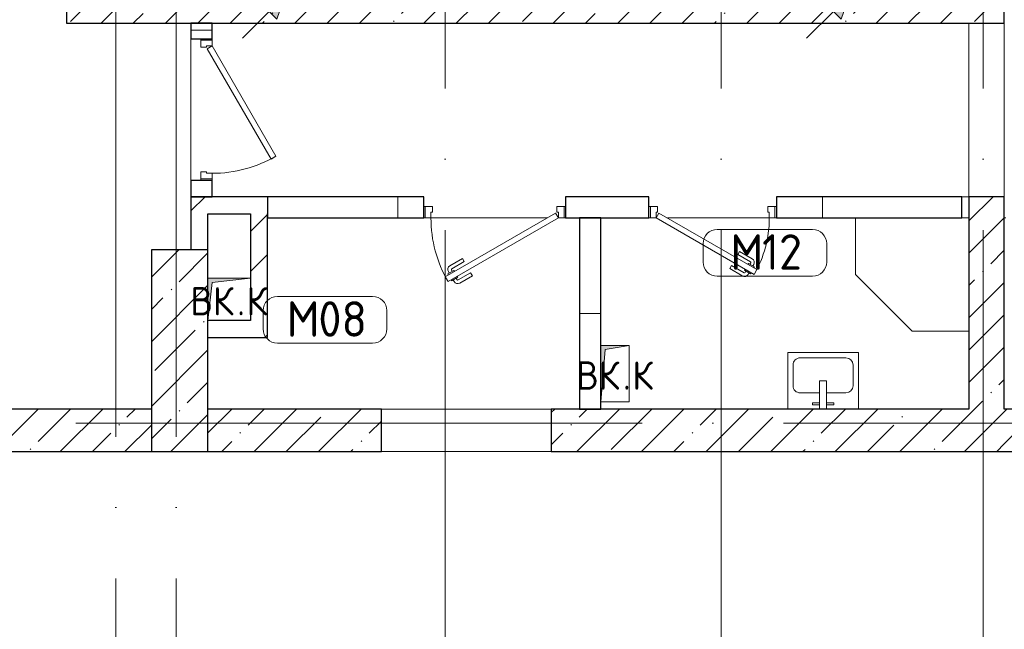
# Model space of a CAD drawing. Header units: millimetres. Extents: x -30540 to 175469, y -11730 to 122288.
# Tile 7 of 119: x -1670 to 5285, y 34770 to 39075. Entities that reach past the tile are written whole.
import ezdxf

# ---------------------------------------------------------------- set-up
doc = ezdxf.new("R2010")
doc.units = ezdxf.units.MM
doc.linetypes.add('ADSK_Линия сетки', pattern=[5000, 4000, -500, 0, -500])
for name, color, linetype, lineweight in [('A-____-NOTE-TEXT', 7, 'Continuous', 18), ('A-AREA-____-IDEN', 7, 'Continuous', 9), ('A-DOOR-____-MCUT', 7, 'Continuous', 9), ('A-DOOR-____-OTLN', 7, 'Continuous', 18), ('A-DOOR-FRAM-MCUT', 7, 'Continuous', 9), ('A-DOOR-OPNG-OTLN', 7, 'Continuous', 18), ('A-FLOR-____-OTLN', 7, 'Continuous', 18), ('A-WALL-____-MCUT', 7, 'Continuous', 40), ('A-WALL-____-PATT', 7, 'Continuous', 40), ('I-WALL-____-MCUT', 7, 'Continuous', 40), ('I-WALL-____-OTLN', 7, 'Continuous', 18), ('M-EQPM-____-OTLN', 7, 'Continuous', 18), ('P-SANR-FIXT-OTLN', 7, 'Continuous', 18), ('S-COLS-____-MCUT', 7, 'Continuous', 40), ('S-COLS-____-OTLN', 7, 'Continuous', 18), ('S-GRID-____-OTLN', 7, 'Continuous', 9)]:
    doc.layers.add(name, color=color, linetype=linetype, lineweight=lineweight)
doc.styles.add('GOST Common', font='GOST_Common.ttf', dxfattribs={"height": 200})
doc.styles.add('GOST Common_3', font='GOST_Common.ttf', dxfattribs={"height": 250})
pattern_1 = [(0, (0, 0), (0, 1000), []), (90, (0, 0), (-1000, 6e-14), [])]
pattern_2 = [(45, (0, 0), (-228.0985, 228.0985), []), (45, (228.1, 0), (-228.0985, 228.0985), [403.225, -80.645, 6.706, -73.939])]
pattern_3 = [(45, (0, 0), (-424.264, 424.264), []), (45, (0, 282.8), (-424.264, 424.264), [])]

# ---------------------------------------------------------------- blocks, each defined once
blk = doc.blocks.new('АР_Дверь однопольная - 900х2100h_800__Глухая_1 эт_Су-4642766-01 ЭО')
at = {"layer": 'A-DOOR-____-MCUT', "color": 254, "lineweight": 15, "true_color": 0xcccccc}
for p, q in [((-292.8, 475), (-312.8, 440.4)), ((-312.8, 440.4), (380, 40.4)), ((400, 75), (-292.8, 475)), ((380, 40.4), (400, 75))]:
    blk.add_line(p, q, dxfattribs=at)
at = {"layer": 'A-DOOR-____-OTLN', "color": 254, "lineweight": 5, "true_color": 0xcccccc}
for p, q in [((-291.2, 427.9), (-295.2, 420.9)), ((-295.2, 420.9), (-251.9, 395.9)), ((-271.2, 462.5), (-267.2, 469.4)), ((-267.2, 469.4), (-223.9, 444.4)), ((-256.3, 463.2), (-250.3, 473.6)), ((-234.7, 450.7), (-228.7, 461.1)), ((-223.9, 444.4), (-227.9, 437.5)), ((-133.1, 411.7), (-221.9, 462.9)), ((-120.6, 433.3), (-209.4, 484.6)), ((-133.1, 411.7), (-120.6, 433.3)), ((-284.3, 414.7), (-290.3, 404.3)), ((-190.6, 312.1), (-279.4, 363.3)), ((-262.7, 402.2), (-268.7, 391.8)), ((-178.1, 333.7), (-266.9, 385)), ((-251.9, 395.9), (-247.9, 402.9)), ((-178.1, 333.7), (-190.6, 312.1))]:
    blk.add_line(p, q, dxfattribs=at)
for centre, radius, start, end in [((-224.4, 458.6), 30, 60, 150), ((-224.4, 458.6), 4.99, 60, 150), ((-264.4, 389.3), 30, 150, 240), ((-264.4, 389.3), 4.99, 150, 240)]:
    blk.add_arc(centre, radius, start, end, dxfattribs=at)
at = {"layer": 'A-DOOR-____-OTLN', "color": 254, "lineweight": 13, "true_color": 0xcccccc}
blk.add_arc((400, 75), 800, 150, 180, dxfattribs=at)
at = {"layer": 'A-DOOR-FRAM-MCUT', "color": 254, "lineweight": 15, "true_color": 0xcccccc}
for p, q in [((-440, 75), (-450, 75)), ((-400, 75), (-440, 75)), ((-440, 75), (-440, -5)), ((-400, 35), (-400, 75)), ((440, 75), (400, 75)), ((400, 75), (400, 35)), ((440, -5), (440, 75)), ((440, 75), (450, 75)), ((-390, 35), (-400, 35)), ((-390, -5), (-390, 35)), ((400, 35), (390, 35)), ((390, 35), (390, -5)), ((-440, -5), (-450, -5)), ((-440, -5), (-390, -5)), ((390, -5), (440, -5)), ((440, -5), (450, -5))]:
    blk.add_line(p, q, dxfattribs=at)
blk = doc.blocks.new('АР_Дверь однопольная - 1000х2100h_900__Глухая_1 эт-4647087-01 ЭО')
at = {"layer": 'A-DOOR-____-MCUT', "color": 254, "lineweight": 15, "true_color": 0xcccccc}
for p, q in [((329.4, 525), (-450, 75)), ((-430, 40.4), (349.4, 490.4)), ((349.4, 490.4), (329.4, 525)), ((-450, 75), (-430, 40.4))]:
    blk.add_line(p, q, dxfattribs=at)
at = {"layer": 'A-DOOR-____-OTLN', "color": 254, "lineweight": 5, "true_color": 0xcccccc}
for p, q in [((157.2, 483.3), (246, 534.6)), ((169.7, 461.7), (258.5, 512.9)), ((303.8, 519.4), (260.5, 494.4)), ((260.5, 494.4), (264.5, 487.5)), ((271.3, 500.7), (265.3, 511.1)), ((292.9, 513.2), (286.9, 523.6)), ((307.8, 512.5), (303.8, 519.4)), ((169.7, 461.7), (157.2, 483.3)), ((214.7, 383.7), (303.5, 435)), ((288.5, 445.9), (284.5, 452.9)), ((331.8, 470.9), (288.5, 445.9)), ((299.3, 452.2), (305.3, 441.8)), ((320.9, 464.7), (327, 454.3)), ((327.8, 477.9), (331.8, 470.9)), ((214.7, 383.7), (227.2, 362.1)), ((227.2, 362.1), (316, 413.3))]:
    blk.add_line(p, q, dxfattribs=at)
for centre, radius, start, end in [((261, 508.6), 30, 30, 120), ((261, 508.6), 4.99, 30, 120), ((301, 439.3), 4.99, 300, 30), ((301, 439.3), 30, 300, 30)]:
    blk.add_arc(centre, radius, start, end, dxfattribs=at)
at = {"layer": 'A-DOOR-____-OTLN', "color": 254, "lineweight": 13, "true_color": 0xcccccc}
blk.add_arc((-450, 75), 900, 360, 30, dxfattribs=at)
at = {"layer": 'A-DOOR-FRAM-MCUT', "color": 254, "lineweight": 15, "true_color": 0xcccccc}
for p, q in [((-490, 75), (-500, 75)), ((-450, 75), (-490, 75)), ((-490, 75), (-490, -5)), ((-450, 35), (-450, 75)), ((490, 75), (450, 75)), ((450, 75), (450, 35)), ((490, -5), (490, 75)), ((490, 75), (500, 75)), ((-440, 35), (-450, 35)), ((-440, -5), (-440, 35)), ((450, 35), (440, 35)), ((440, 35), (440, -5)), ((-490, -5), (-500, -5)), ((-490, -5), (-440, -5)), ((440, -5), (490, -5)), ((490, -5), (500, -5))]:
    blk.add_line(p, q, dxfattribs=at)
blk = doc.blocks.new('АР_Дверь однопольная - 1000х2100h_900__Глухая_1 эт-4640983-01 ЭО')
at = {"layer": 'A-DOOR-____-MCUT', "color": 254, "lineweight": 15, "true_color": 0xcccccc}
for p, q in [((329.4, 525), (-450, 75)), ((-430, 40.4), (349.4, 490.4)), ((349.4, 490.4), (329.4, 525)), ((-450, 75), (-430, 40.4))]:
    blk.add_line(p, q, dxfattribs=at)
at = {"layer": 'A-DOOR-____-OTLN', "color": 254, "lineweight": 13, "true_color": 0xcccccc}
blk.add_arc((-450, 75), 900, 360, 30, dxfattribs=at)
at = {"layer": 'A-DOOR-FRAM-MCUT', "color": 254, "lineweight": 15, "true_color": 0xcccccc}
for p, q in [((-490, 75), (-500, 75)), ((-450, 75), (-490, 75)), ((-490, 75), (-490, -5)), ((-450, 35), (-450, 75)), ((490, 75), (450, 75)), ((450, 75), (450, 35)), ((490, -5), (490, 75)), ((490, 75), (500, 75)), ((-440, 35), (-450, 35)), ((-440, -5), (-440, 35)), ((450, 35), (440, 35)), ((440, 35), (440, -5)), ((-490, -5), (-500, -5)), ((-490, -5), (-440, -5)), ((440, -5), (490, -5)), ((490, -5), (500, -5))]:
    blk.add_line(p, q, dxfattribs=at)
blk = doc.blocks.new('КР_Колонна_ЖБ_Прямоугольная - 400x1425h_B40-2411712-01 ЭО')
at = {"layer": 'S-COLS-____-OTLN', "lineweight": 5, "true_color": 0xcccccc}
h = blk.add_hatch(dxfattribs=at)
h.set_pattern_fill('FP_23', color=254, style=0, pattern_type=2)
h.set_pattern_definition([(225, (-539.7, 36737.5), (228.0985, -228.0985), []), (225, (-767.8, 36737.5), (228.0985, -228.0985), [403.225, -80.645, 6.706, -73.939])])
h.paths.add_polyline_path([(-200, 712.5), (-200, -712.5), (200, -712.5), (200, 712.5)])
at = {"layer": 'S-COLS-____-MCUT', "color": 254, "lineweight": 30, "true_color": 0xcccccc}
for p, q in [((200, 712.5), (-200, 712.5)), ((-200, 712.5), (-200, -712.5)), ((200, -712.5), (200, 712.5)), ((-200, -712.5), (200, -712.5))]:
    blk.add_line(p, q, dxfattribs=at)
blk = doc.blocks.new('КР-Проем - Настраиваемый-4368698-01 ЭО')
at = {"layer": 'A-DOOR-OPNG-OTLN', "color": 254, "lineweight": 13, "true_color": 0xcccccc}
for p, q in [((-600, 150), (600, 150)), ((-600, -150), (600, -150))]:
    blk.add_line(p, q, dxfattribs=at)
blk = doc.blocks.new('КР-Проем - Настраиваемый-4165350-01 ЭО')
at = {"layer": 'A-DOOR-OPNG-OTLN', "color": 254, "lineweight": 13, "true_color": 0xcccccc}
for p, q in [((-612.5, 125), (612.5, 125)), ((-612.5, -125), (612.5, -125))]:
    blk.add_line(p, q, dxfattribs=at)
blk = doc.blocks.new('АР_Канал вертикальный прямоугольный - ВК_К-5078169-01 ЭО')
at = {"layer": 'M-EQPM-____-OTLN', "lineweight": 13, "true_color": 0xe2e2e2}
blk.add_hatch(color=254, dxfattribs=at).paths.add_polyline_path([(-100, -200), (-70, 170), (100, 200), (-100, 200)])
at = {"layer": 'M-EQPM-____-OTLN', "color": 253, "lineweight": 13, "true_color": 0xaaaaaa}
for p, q in [((100, 200), (-100, 200)), ((-100, 200), (-100, -200)), ((100, 200), (-100, 200)), ((-100, 200), (-100, -200)), ((-100, -200), (-100, 200)), ((-100, 200), (100, 200)), ((-100, -200), (-70, 170)), ((-100, -200), (-70, 170)), ((-70, 170), (100, 200)), ((-70, 170), (100, 200)), ((100, -200), (100, 200)), ((100, 200), (100, -200)), ((-100, -200), (100, -200)), ((100, -200), (-100, -200))]:
    blk.add_line(p, q, dxfattribs=at)
blk = doc.blocks.new('АР_Канал вертикальный прямоугольный - ВК_К-7548682-01 ЭО')
at = {"layer": 'M-EQPM-____-OTLN', "lineweight": 13, "true_color": 0xe2e2e2}
blk.add_hatch(color=254, dxfattribs=at).paths.add_polyline_path([(-150, -150), (-120, 120), (150, 150), (-150, 150)])
at = {"layer": 'M-EQPM-____-OTLN', "color": 253, "lineweight": 13, "true_color": 0xaaaaaa}
for p, q in [((150, 150), (-150, 150)), ((-150, 150), (-150, -150)), ((150, 150), (-150, 150)), ((-150, 150), (-150, -150)), ((-150, -150), (-150, 150)), ((-150, 150), (150, 150)), ((-120, 120), (150, 150)), ((-120, 120), (150, 150)), ((150, -150), (150, 150)), ((150, 150), (150, -150)), ((-150, -150), (-120, 120)), ((-150, -150), (-120, 120)), ((-150, -150), (150, -150)), ((150, -150), (-150, -150))]:
    blk.add_line(p, q, dxfattribs=at)
blk = doc.blocks.new('A-PLU-Shower_Corner_2D - 800x800-2357854-01 ЭО')
at = {"layer": 'P-SANR-FIXT-OTLN', "color": 253, "lineweight": 13, "true_color": 0xaaaaaa}
for p, q in [((-400, 800), (-800, 400)), ((-400, 800), (-800, 400)), ((0, 800), (-400, 800)), ((-400, 800), (0, 800)), ((0, 0), (0, 800)), ((0, 800), (0, 0)), ((-800, 400), (-800, 0)), ((-800, 0), (-800, 400)), ((0, 0), (-800, 0)), ((-800, 0), (0, 0))]:
    blk.add_line(p, q, dxfattribs=at)
blk = doc.blocks.new('A-PLU-Sink-2D - 400 x 500mm-893882-01 ЭО')
at = {"layer": 'P-SANR-FIXT-OTLN', "color": 253, "lineweight": 13, "true_color": 0xaaaaaa}
for p, q in [((265.7, 202.3), (-234.3, 202.3)), ((-234.3, 202.3), (-234.3, -197.7)), ((-234.3, -197.7), (-234.3, 202.3)), ((-234.3, 202.3), (265.7, 202.3)), ((-59.3, 172.3), (-59.3, 157.3)), ((-9.3, 172.3), (-59.3, 172.3)), ((-59.3, 157.3), (-9.3, 157.3)), ((-9.3, 2.3), (-9.3, 202.3)), ((40.7, 202.3), (40.7, 2.3)), ((40.7, 172.3), (90.7, 172.3)), ((90.7, 157.3), (40.7, 157.3)), ((90.7, 172.3), (90.7, 157.3)), ((265.7, -197.7), (265.7, 202.3)), ((265.7, 202.3), (265.7, -197.7)), ((-9.3, 88), (-145.4, 88)), ((176.8, 88), (40.7, 88)), ((-196.2, 37.2), (-196.2, -108.8)), ((40.7, 2.3), (-9.3, 2.3)), ((227.6, -108.8), (227.6, 37.2)), ((-234.3, -197.7), (265.7, -197.7)), ((265.7, -197.7), (-234.3, -197.7)), ((-145.4, -159.6), (176.8, -159.6))]:
    blk.add_line(p, q, dxfattribs=at)
for centre, start, end in [((-145.4, 37.2), 90, 180), ((176.8, 37.2), 360, 90), ((-145.4, -108.8), 180, 270), ((176.8, -108.8), 270, 0)]:
    blk.add_arc(centre, 50.8, start, end, dxfattribs=at)
blk = doc.blocks.new('Наметкина 10_РД_АР_К1_отсоединено_rvt-1-01 ЭО')
at = {"layer": 'A-WALL-____-PATT', "lineweight": 5, "true_color": 0xcccccc}
h = blk.add_hatch(dxfattribs=at)
h.set_pattern_fill('FP_5', color=254, style=0, pattern_type=2)
h.set_pattern_definition(pattern_2)
h.paths.add_polyline_path([(5285.3, 39050), (5285.3, 39300), (-1339.7, 39300), (-1339.7, 39050), (4198.3, 39050)])
h = blk.add_hatch(dxfattribs=at)
h.set_pattern_fill('FP_2', color=254, style=0, pattern_type=2)
h.set_pattern_definition(pattern_1)
h.paths.add_polyline_path([(-309.7, 37825), (-309.7, 37940), (-459.7, 37940), (-459.7, 37825)])
h.paths.add_polyline_path([(-309.7, 38940), (-309.7, 39050), (-459.7, 39050), (-459.7, 38940)])
h = blk.add_hatch(dxfattribs=at)
h.set_pattern_fill('FP_3', color=254, style=0, pattern_type=2)
h.set_pattern_definition(pattern_3)
h.paths.add_polyline_path([(-39.7, 37705), (-39.7, 37825), (-459.7, 37825), (-459.7, 37705), (-339.7, 37705)])
h = blk.add_hatch(dxfattribs=at)
h.set_pattern_fill('FP_3', color=254, style=0, pattern_type=2)
h.set_pattern_definition(pattern_3)
h.paths.add_polyline_path([(80.3, 36830.1), (80.3, 37825), (-39.7, 37825), (-39.7, 36830.1)])
h = blk.add_hatch(dxfattribs=at)
h.set_pattern_fill('FP_2', color=254, style=0, pattern_type=2)
h.set_pattern_definition(pattern_1)
h.paths.add_polyline_path([(4198.3, 37675), (4985.3, 37675), (4985.3, 37825), (3675.3, 37825), (3675.3, 37675)])
h.paths.add_polyline_path([(1185.3, 37675), (1185.3, 37825), (80.3, 37825), (80.3, 37675), (118.9, 37675)])
h.paths.add_polyline_path([(2185.3, 37675), (2775.3, 37675), (2775.3, 37825), (2185.3, 37825)])
h = blk.add_hatch(dxfattribs=at)
h.set_pattern_fill('FP_5', color=254, style=0, pattern_type=2)
h.set_pattern_definition(pattern_2)
h.paths.add_polyline_path([(5285.3, 36325), (5285.3, 37825), (5035.3, 37825), (5035.3, 36325)])
h = blk.add_hatch(dxfattribs=at)
h.set_pattern_fill('FP_2', color=254, style=0, pattern_type=2)
h.set_pattern_definition(pattern_1)
h.paths.add_polyline_path([(2435.3, 36325), (2435.3, 37675), (2285.3, 37675), (2285.3, 36325)])
h = blk.add_hatch(dxfattribs=at)
h.set_pattern_fill('FP_5', color=254, style=0, pattern_type=2)
h.set_pattern_definition(pattern_2)
h.paths.add_polyline_path([(-739.7, 36025), (-739.7, 36325), (-5164.7, 36325), (-5164.7, 36025), (-1920.8, 36025)])
h = blk.add_hatch(dxfattribs=at)
h.set_pattern_fill('FP_5', color=254, style=0, pattern_type=2)
h.set_pattern_definition(pattern_2)
h.paths.add_polyline_path([(4198.3, 36025), (5285.3, 36025), (5285.3, 36325), (2085.3, 36325), (2085.3, 36025), (2158.6, 36025)])
h.paths.add_polyline_path([(118.9, 36025), (885.3, 36025), (885.3, 36325), (-339.7, 36325), (-339.7, 36025)])
h = blk.add_hatch(dxfattribs=at)
h.set_pattern_fill('FP_5', color=254, style=0, pattern_type=2)
h.set_pattern_definition(pattern_2)
h.paths.add_polyline_path([(13435.3, 36025), (13435.3, 36325), (5285.3, 36325), (5285.3, 36025), (12357.1, 36025)])
at = {"layer": 'A-FLOR-____-OTLN', "color": 254, "lineweight": 13, "true_color": 0xcccccc}
for p, q in [((-459.7, 38940), (-459.7, 37940)), ((4985.3, 37825), (5035.3, 37825)), ((1195.3, 37675), (1185.3, 37675)), ((1185.3, 37675), (1195.3, 37675)), ((2055.3, 37675), (1235.3, 37675)), ((1235.3, 37675), (2055.3, 37675)), ((2185.3, 37675), (2175.3, 37675)), ((2175.3, 37675), (2185.3, 37675)), ((2775.3, 37675), (2785.3, 37675)), ((2905.3, 37675), (3625.3, 37675)), ((3665.3, 37675), (3675.3, 37675)), ((5035.3, 37675.2), (4985.3, 37675.2)), ((5285.3, 37675), (5295.3, 37675)), ((80.3, 36830), (-39.7, 36830)), ((885.3, 36325), (2085.3, 36325)), ((2085.3, 36325), (885.3, 36325)), ((885.3, 36025), (2085.3, 36025))]:
    blk.add_line(p, q, dxfattribs=at)
at = {"layer": 'A-WALL-____-MCUT', "color": 254, "lineweight": 30, "true_color": 0xcccccc}
for p, q in [((-309.7, 39050), (-459.7, 39050)), ((-459.7, 39050), (-459.7, 38940)), ((-309.7, 38940), (-309.7, 39050)), ((-459.7, 38940), (-309.7, 38940)), ((-309.7, 37940), (-459.7, 37940)), ((-459.7, 37940), (-459.7, 37825)), ((-309.7, 37825), (-309.7, 37940)), ((-459.7, 37825), (-309.7, 37825)), ((1185.3, 37825), (80.3, 37825)), ((80.3, 37825), (80.3, 37705)), ((80.3, 37825), (80.3, 37705)), ((1185.3, 37675), (1185.3, 37825)), ((2775.3, 37825), (2185.3, 37825)), ((2185.3, 37825), (2185.3, 37675)), ((2775.3, 37675), (2775.3, 37825)), ((4985.3, 37825), (3675.3, 37825)), ((3675.3, 37825), (3675.3, 37675)), ((4985.3, 37675), (4985.3, 37825)), ((80.3, 37705), (80.3, 37675)), ((80.3, 37675), (80.3, 37705)), ((80.3, 37675), (1185.3, 37675)), ((2185.3, 37675), (2775.3, 37675)), ((2285.3, 37675), (2285.3, 36325)), ((2435.3, 37675), (2285.3, 37675)), ((2435.3, 36325), (2435.3, 37675)), ((3675.3, 37675), (4985.3, 37675)), ((2285.3, 36325), (2435.3, 36325))]:
    blk.add_line(p, q, dxfattribs=at)
at = {"layer": 'I-WALL-____-MCUT', "color": 254, "lineweight": 30, "true_color": 0xcccccc}
for p, q in [((-1339.7, 39300), (-1339.7, 39050)), ((5285.3, 39050), (5285.3, 39300)), ((-1339.7, 39050), (5285.3, 39050)), ((80.3, 37825), (-459.7, 37825)), ((-459.7, 37825), (-459.7, 37705)), ((5035.3, 37825), (5035.3, 36325)), ((5285.3, 37825), (5035.3, 37825)), ((5285.3, 36325), (5285.3, 37825)), ((-459.7, 37705), (-459.7, 37450)), ((-339.7, 37450), (-339.7, 37705)), ((-339.7, 37705), (-39.7, 37705)), ((-39.7, 37705), (-39.7, 36950)), ((80.3, 36830.1), (80.3, 37675)), ((-39.7, 36950), (-339.7, 36950)), ((-339.7, 36830), (-39.7, 36830)), ((-39.7, 36830.1), (80.3, 36830.1)), ((-739.7, 36325), (-3364.7, 36325)), ((885.3, 36325), (-339.7, 36325)), ((885.3, 36025), (885.3, 36325)), ((5035.3, 36325), (2085.3, 36325)), ((2085.3, 36325), (2085.3, 36025)), ((7235.3, 36325), (5285.3, 36325)), ((-3364.7, 36025), (-739.7, 36025)), ((-339.7, 36025), (885.3, 36025)), ((2085.3, 36025), (5285.3, 36025)), ((5285.3, 36025), (7235.3, 36025))]:
    blk.add_line(p, q, dxfattribs=at)
at = {"layer": 'I-WALL-____-OTLN', "color": 254, "lineweight": 13, "true_color": 0xcccccc}
blk.add_line((80.3, 37825), (-39.7, 37825), dxfattribs=at)
at = {"layer": 'A-DOOR-____-OTLN', "color": 254, "lineweight": 13, "true_color": 0xcccccc}
for name, p, rotation in [('КР-Проем - Настраиваемый-4165350-01 ЭО', (5160.3, 38437.5), 269.9999999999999), ('АР_Дверь однопольная - 1000х2100h_900__Глухая_1 эт-4640983-01 ЭО', (-384.7, 38440), 270), ('АР_Дверь однопольная - 1000х2100h_900__Глухая_1 эт-4647087-01 ЭО', (1685.3, 37750), 180), ('АР_Дверь однопольная - 900х2100h_800__Глухая_1 эт_Су-4642766-01 ЭО', (3225.3, 37750), 180), ('КР-Проем - Настраиваемый-4368698-01 ЭО', (1485.3, 36175), 180)]:
    blk.add_blockref(name, p, dxfattribs=dict(at, rotation=rotation))
at = {"layer": 'M-EQPM-____-OTLN', "color": 253, "lineweight": 5, "true_color": 0xaaaaaa}
for name, p in [('АР_Канал вертикальный прямоугольный - ВК_К-7548682-01 ЭО', (-189.7, 37100)), ('АР_Канал вертикальный прямоугольный - ВК_К-5078169-01 ЭО', (2535.3, 36575))]:
    blk.add_blockref(name, p, dxfattribs=at)
at = {"layer": 'P-SANR-FIXT-OTLN', "color": 253, "lineweight": 5, "true_color": 0xaaaaaa}
for name, p, rotation in [('A-PLU-Shower_Corner_2D - 800x800-2357854-01 ЭО', (5035.3, 37675), 89.99999999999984), ('A-PLU-Sink-2D - 400 x 500mm-893882-01 ЭО', (4021, 36527.4), 180)]:
    blk.add_blockref(name, p, dxfattribs=dict(at, rotation=rotation))
at = {"layer": 'S-COLS-____-OTLN', "color": 254, "lineweight": 13, "true_color": 0xcccccc, "rotation": 180}
blk.add_blockref('КР_Колонна_ЖБ_Прямоугольная - 400x1425h_B40-2411712-01 ЭО', (-539.7, 36737.5), dxfattribs=at)
at = {"layer": 'A-____-NOTE-TEXT', "color": 253, "lineweight": 5, "true_color": 0xaaaaaa, "char_height": 200, "attachment_point": 1, "style": 'GOST Common'}
for s, insert, width in [('ВК', (-464.9, 37187.2), 400.844), ('\\fGOST Common|b0|i0|c204|p34|;К', (-68, 37187.2), 192.405), ('\\fGOST Common|b0|i0|c204|p34|;.', (-134.2, 37187.2), 80.169), ('ВК', (2260.1, 36662.2), 400.844), ('\\fGOST Common|b0|i0|c204|p34|;К', (2657, 36662.2), 192.405), ('\\fGOST Common|b0|i0|c204|p34|;.', (2590.8, 36662.2), 80.169)]:
    blk.add_mtext(s, dxfattribs=dict(at, insert=insert, width=width))
blk = doc.blocks.new('Марка помещения 2 - Марка помещения 2-1605974-01 ЭО')
at = {"layer": 'A-AREA-____-IDEN', "color": 253, "true_color": 0xaaaaaa}
for p, q in [((-1.797, 0.841), (1.569, 0.841)), ((-2.297, -0.309), (-2.297, 0.341)), ((2.069, 0.341), (2.069, -0.309)), ((1.569, -0.809), (-1.797, -0.809))]:
    blk.add_line(p, q, dxfattribs=at)
for centre, start, end in [((-1.797, 0.341), 90, 180), ((1.569, 0.341), 0, 90), ((-1.797, -0.309), 180, 270), ((1.569, -0.309), 270, 360)]:
    blk.add_arc(centre, 0.5, start, end, dxfattribs=at)
blk = doc.blocks.new('УГО Выше ниже синее _ 2020 - УГО Выше ниже синее _ 2020-2088885-01 ЭО')
at = {"layer": 'A-____-NOTE-TEXT', "lineweight": 9, "true_color": 0xff0000}
h = blk.add_hatch(color=1, dxfattribs=at)
edge = h.paths.add_edge_path()
edge.add_arc((0, 0), 0.392, 0, 180)
edge.add_arc((0, 0), 0.392, 180, 360)
blk.add_hatch(color=1, dxfattribs=at).paths.add_polyline_path([(-0.565, -1.112), (-1.122, -0.555), (-0.272, -0.263)])
at = {"layer": 'A-____-NOTE-TEXT', "color": 1, "lineweight": 9, "true_color": 0xff0000}
for p, q in [((-0.272, -0.263), (-1.122, -0.555)), ((-0.565, -1.112), (-0.272, -0.263)), ((-1.122, -0.555), (-0.565, -1.112)), ((-1.78, -1.78), (-0.838, -0.838))]:
    blk.add_line(p, q, dxfattribs=at)
blk.add_circle((0, 0), 0.392, dxfattribs=at)
for start, end in [(360, 180), (180, 360)]:
    blk.add_arc((0, 0), 0.392, start, end, dxfattribs=at)
blk = doc.blocks.new('УГО Выше ниже синее _ 2020 - УГО Выше ниже синее _ 2020-V129-01 ЭО')
at = {"layer": 'A-____-NOTE-TEXT', "lineweight": 9, "true_color": 0x0000ff}
h = blk.add_hatch(color=5, dxfattribs=at)
edge = h.paths.add_edge_path()
edge.add_arc((0, 0), 0.392, 0, 180)
edge.add_arc((0, 0), 0.392, 180, 360)
blk.add_hatch(color=5, dxfattribs=at).paths.add_polyline_path([(-0.565, -1.112), (-1.122, -0.555), (-0.272, -0.263)])
at = {"layer": 'A-____-NOTE-TEXT', "lineweight": 9}
for p, q in [((-0.272, -0.263), (-1.122, -0.555)), ((-0.565, -1.112), (-0.272, -0.263)), ((-1.122, -0.555), (-0.565, -1.112)), ((-1.78, -1.78), (-0.838, -0.838))]:
    blk.add_line(p, q, dxfattribs=at)
blk.add_circle((0, 0), 0.392, dxfattribs=at)
for start, end in [(360, 180), (180, 360)]:
    blk.add_arc((0, 0), 0.392, start, end, dxfattribs=at)

msp = doc.modelspace()

# ---------------------------------------------------------------- linework, layer by layer
at = {"layer": 'S-GRID-____-OTLN', "color": 253, "linetype": 'ADSK_Линия сетки', "true_color": 0xaaaaaa}
for p, q in [((-989.7, 26129.3), (-989.7, 98105.9)), ((1335.3, 23589.3), (1335.3, 98105.9)), ((5135.3, 23589.3), (5135.3, 98105.9)), ((-564.7, 26129.3), (-564.7, 45894.3)), ((3285.3, 23589.3), (3285.3, 45894.3)), ((17726.8, 36225), (-28904.3, 36225))]:
    msp.add_line(p, q, dxfattribs=at)

# ---------------------------------------------------------------- block references
at = {"lineweight": 5}
msp.add_blockref('Наметкина 10_РД_АР_К1_отсоединено_rvt-1-01 ЭО', (0, 0), dxfattribs=at)
at = {"layer": 'A-____-NOTE-TEXT', "color": 1, "lineweight": 9, "true_color": 0xff0000, "xscale": 200, "yscale": 200, "zscale": 200}
msp.add_blockref('УГО Выше ниже синее _ 2020 - УГО Выше ниже синее _ 2020-2088885-01 ЭО', (260.6, 39300), dxfattribs=at)
at = {"layer": 'A-____-NOTE-TEXT', "lineweight": 9, "xscale": 200, "yscale": 200, "zscale": 200}
msp.add_blockref('УГО Выше ниже синее _ 2020 - УГО Выше ниже синее _ 2020-V129-01 ЭО', (4245.2, 39300), dxfattribs=at)
at = {"layer": 'A-AREA-____-IDEN', "color": 253, "true_color": 0xaaaaaa, "xscale": 199.9999999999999, "yscale": 199.9999999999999, "zscale": 199.9999999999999}
for p in [(3616.8, 37425.5), (509.7, 36952.5)]:
    msp.add_blockref('Марка помещения 2 - Марка помещения 2-1605974-01 ЭО', p, dxfattribs=at)

# ---------------------------------------------------------------- texts
at = {"layer": 'A-AREA-____-IDEN', "color": 253, "true_color": 0xaaaaaa, "char_height": 250, "attachment_point": 1, "style": 'GOST Common_3'}
for s, insert, width in [('\\fGOST Common|b0|i0|c204|p34|;М', (3349.3, 37559.3), 272.574), ('12', (3574.2, 37559.3), 384.81), ('\\fGOST Common|b0|i0|c204|p34|;М', (215.2, 37086.3), 272.574), ('08', (440.1, 37086.3), 448.945)]:
    msp.add_mtext(s, dxfattribs=dict(at, insert=insert, width=width))

doc.saveas('drawing.dxf')
